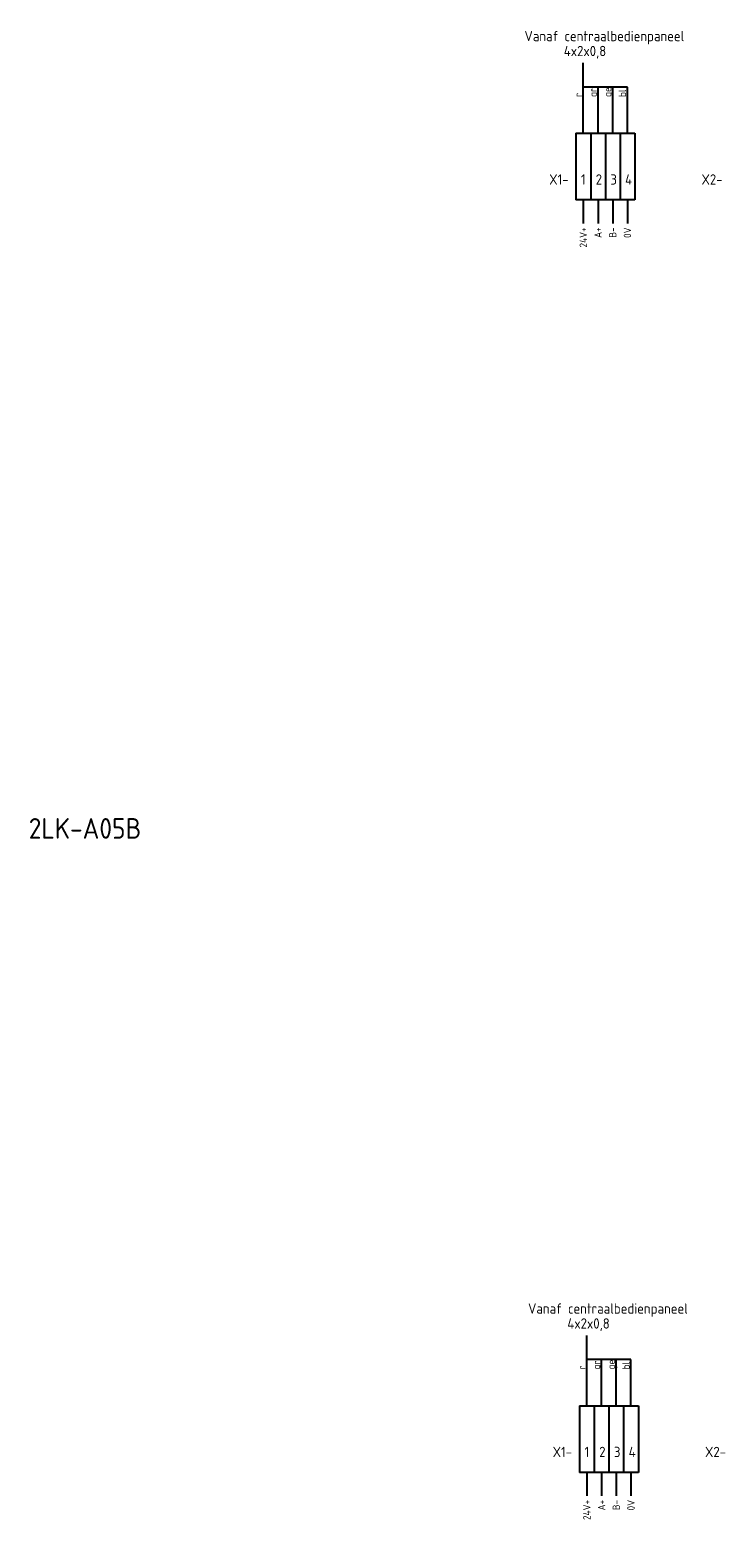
# Model space of a CAD drawing. Extents: x -1224 to 18134, y -20786 to 3554.
# Tile 23 of 88: x 6103 to 6271, y -7673 to -7311. Entities that reach past the tile are written whole.
import ezdxf
from ezdxf.enums import TextEntityAlignment as Align

# ---------------------------------------------------------------- set-up
doc = ezdxf.new("R2010")
doc.units = 0
doc.layers.add('EL$1----', color=3, linetype='CONTINUOUS')
doc.styles.add('BURO-018', font='ISO.shx', dxfattribs={"height": 1.8})
doc.styles.add('BURO-025', font='ISO.shx', dxfattribs={"height": 2.5})
doc.styles.add('BURO-050', font='ISO.shx', dxfattribs={"height": 5})

msp = doc.modelspace()

# ---------------------------------------------------------------- linework, layer by layer
at = {"layer": 'EL$1----', "color": 1}
for p, q in [((6237.06, -7336.4), (6237.06, -7319.34)), ((6247.76, -7325.19), (6237.06, -7325.19)), ((6240.63, -7336.4), (6240.63, -7325.19)), ((6244.2, -7336.4), (6244.2, -7325.19)), ((6247.76, -7336.4), (6247.76, -7325.19)), ((6237.06, -7352.55), (6237.06, -7358.29)), ((6240.63, -7352.55), (6240.63, -7358.29)), ((6244.2, -7352.55), (6244.2, -7358.29)), ((6247.76, -7352.55), (6247.76, -7358.29)), ((6237.92, -7644.85), (6237.92, -7627.8)), ((6248.62, -7633.65), (6237.92, -7633.65)), ((6241.49, -7644.85), (6241.49, -7633.65)), ((6245.05, -7644.85), (6245.05, -7633.65)), ((6248.62, -7644.85), (6248.62, -7633.65)), ((6237.92, -7661.01), (6237.92, -7666.74)), ((6241.49, -7661.01), (6241.49, -7666.74)), ((6245.05, -7661.01), (6245.05, -7666.74)), ((6248.62, -7661.01), (6248.62, -7666.74))]:
    msp.add_line(p, q, dxfattribs=at)
at = {"layer": 'EL$1----'}
for p, q in [((6235.28, -7336.4), (6238.85, -7336.4)), ((6235.28, -7336.4), (6235.28, -7352.55)), ((6238.85, -7336.4), (6238.85, -7352.55)), ((6238.85, -7336.4), (6242.41, -7336.4)), ((6238.85, -7336.4), (6238.85, -7352.55)), ((6242.41, -7336.4), (6242.41, -7352.55)), ((6242.41, -7336.4), (6245.98, -7336.4)), ((6242.41, -7336.4), (6242.41, -7352.55)), ((6245.98, -7336.4), (6245.98, -7352.55)), ((6245.98, -7336.4), (6249.55, -7336.4)), ((6245.98, -7336.4), (6245.98, -7352.55)), ((6249.55, -7336.4), (6249.55, -7352.55)), ((6249.55, -7336.4), (6249.55, -7352.55)), ((6249.55, -7336.4), (6249.55, -7352.55)), ((6249.55, -7336.4), (6249.55, -7352.55)), ((6238.85, -7352.55), (6235.28, -7352.55)), ((6242.41, -7352.55), (6238.85, -7352.55)), ((6245.98, -7352.55), (6242.41, -7352.55)), ((6249.55, -7352.55), (6245.98, -7352.55)), ((6236.13, -7644.85), (6239.7, -7644.85)), ((6236.13, -7644.85), (6236.13, -7661.01)), ((6239.7, -7644.85), (6239.7, -7661.01)), ((6239.7, -7644.85), (6243.27, -7644.85)), ((6239.7, -7644.85), (6239.7, -7661.01)), ((6243.27, -7644.85), (6243.27, -7661.01)), ((6243.27, -7644.85), (6246.84, -7644.85)), ((6243.27, -7644.85), (6243.27, -7661.01)), ((6246.84, -7644.85), (6246.84, -7661.01)), ((6246.84, -7644.85), (6250.4, -7644.85)), ((6246.84, -7644.85), (6246.84, -7661.01)), ((6250.4, -7644.85), (6250.4, -7661.01)), ((6250.4, -7644.85), (6250.4, -7661.01)), ((6250.4, -7644.85), (6250.4, -7661.01)), ((6250.4, -7644.85), (6250.4, -7661.01)), ((6239.7, -7661.01), (6236.13, -7661.01)), ((6243.27, -7661.01), (6239.7, -7661.01)), ((6246.84, -7661.01), (6243.27, -7661.01)), ((6250.4, -7661.01), (6246.84, -7661.01))]:
    msp.add_line(p, q, dxfattribs=at)

# ---------------------------------------------------------------- texts
at = {"layer": 'EL$1----', "color": 1, "style": 'BURO-025'}
for s, p in [('Vanaf centraalbedienpaneel', (6222.81, -7314.09)), ('4x2x0,8', (6232.34, -7317.71)), ('X1-', (6228.8, -7348.85)), ('1', (6236.5, -7348.85)), ('2', (6240.07, -7348.85)), ('3', (6243.64, -7348.85)), ('4', (6247.2, -7348.85)), ('X2-', (6265.71, -7348.85)), ('Vanaf centraalbedienpaneel', (6223.67, -7622.55)), ('4x2x0,8', (6233.2, -7626.17)), ('X1-', (6229.65, -7657.31)), ('1', (6237.36, -7657.31)), ('2', (6240.92, -7657.31)), ('3', (6244.49, -7657.31)), ('4', (6248.06, -7657.31)), ('X2-', (6266.56, -7657.31))]:
    msp.add_text(s, height=2.5, dxfattribs=at).set_placement(p)
at = {"layer": 'EL$1----', "color": 2, "style": 'BURO-018'}
for s, p in [('gr', (6240.31, -7327.6)), ('ge', (6243.88, -7327.6)), ('r', (6236.74, -7327.6)), ('bl', (6247.44, -7327.6)), ('r', (6237.6, -7636.06)), ('gr', (6241.16, -7636.06)), ('ge', (6244.73, -7636.06)), ('bl', (6248.3, -7636.06))]:
    msp.add_text(s, height=1.8, rotation=90, dxfattribs=at).set_placement(p)
at = {"layer": 'EL$1----', "color": 1, "style": 'BURO-018'}
for s, p in [('24V+', (6237.06, -7359.22)), ('A+', (6240.63, -7359.22)), ('B-', (6244.2, -7359.22)), ('0V', (6247.76, -7359.22)), ('24V+', (6237.92, -7667.68)), ('A+', (6241.49, -7667.68)), ('B-', (6245.05, -7667.68)), ('0V', (6248.62, -7667.68))]:
    msp.add_text(s, height=1.8, rotation=90, dxfattribs=at).set_placement(p, align=Align.MIDDLE_RIGHT)
at = {"layer": 'EL$1----', "color": 2, "style": 'BURO-050'}
msp.add_text('2LK-A05B', height=5, dxfattribs=at).set_placement((6102.67, -7507.41))

doc.saveas('drawing.dxf')
